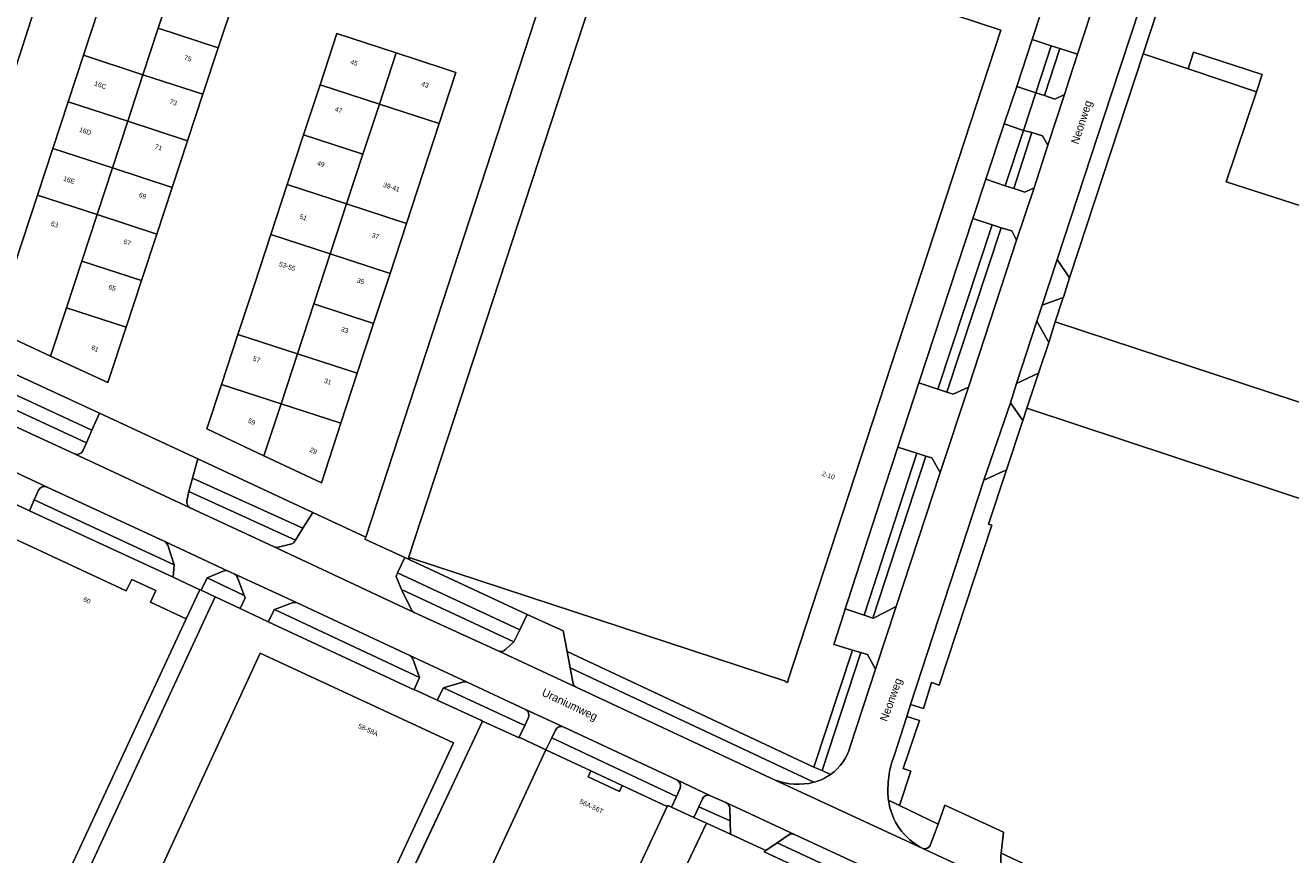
# Model space of a CAD drawing. Header units: metres. Extents: x 151448 to 154749, y 463108 to 465296.
# Tile 128 of 256: x 152325 to 152524, y 464462 to 464592. Entities that reach past the tile are written whole.
import ezdxf
from ezdxf.enums import TextEntityAlignment as Align

# ---------------------------------------------------------------- set-up
doc = ezdxf.new("R2010")
doc.units = ezdxf.units.M
for name, color, linetype, lineweight in [('B-PV-GR-GROENVOORZIENING-GV', 253, 'Continuous', 9), ('B-PV-GR-HAAG-GV', 253, 'Continuous', 9), ('B-PV-IE-TERREINAFSCHEIDING_KUNSTMATIG_HEKWERK-G', 253, 'Continuous', 9), ('B-PV-OG-BEBOUWING-GV', 1, 'Continuous', 9), ('B-PV-OG-BEBOUWING-T18', 2, 'Continuous', 9), ('B-PV-OG-TERREIN_BEGROEID-GV', 253, 'Continuous', 9), ('B-PV-OG-TERREIN_ERF-GV', 253, 'Continuous', 9), ('B-PV-OG-TOPOGRAFIE-T18', 2, 'Continuous', 9), ('B-PV-VH-GESLOTENVERHARDING_ASFALT-GV', 253, 'Continuous', 9), ('B-PV-VH-OPENVERHARDING_BETONELEMENT-GV', 253, 'Continuous', 9), ('B-PV-VH-OPENVERHARDING_BETONSTRAATSTEEN-GV', 253, 'Continuous', 9), ('B-PV-VH-OPENVERHARDING_TEGEL-GV', 253, 'Continuous', 9)]:
    doc.layers.add(name, color=color, linetype=linetype, lineweight=lineweight)
doc.styles.add('Drong', font='txt', dxfattribs={"height": 1.8})

msp = doc.modelspace()

# ---------------------------------------------------------------- linework, layer by layer
at = {"layer": 'B-PV-GR-GROENVOORZIENING-GV', "flags": 128}
for points in [[(152489.195, 464552.494), (152489.3, 464552.815), (152500.721, 464587.674), (152501.566, 464590.251), (152503.274, 464595.453), (152502.163, 464595.838), (152500.198, 464594.905), (152495.765, 464581.372), (152487.255, 464555.397)], [(152488.195, 464549.443), (152484.878, 464548.23), (152484.058, 464545.697), (152485.92, 464542.374), (152486.932, 464545.587)], [(152479.897, 464532.887), (152481.852, 464530.102), (152482.474, 464532.034), (152484.111, 464536.916), (152484.318, 464537.542), (152480.869, 464535.928)], [(152475.757, 464520.763), (152464.25, 464485.566), (152466.272, 464484.943), (152467.514, 464488.974), (152468.743, 464488.571), (152476.977, 464513.683), (152476.48, 464513.846), (152479.302, 464522.396)]]:
    msp.add_lwpolyline(points, close=True, dxfattribs=at)
msp.add_lwpolyline([(152460.762, 464470.522), (152462.495, 464469.692), (152464.275, 464475.068), (152463.086, 464475.493), (152465.615, 464483.047), (152463.635, 464483.684), (152461.713, 464477.661)], dxfattribs=at)
at = {"layer": 'B-PV-GR-GROENVOORZIENING-GV'}
for points in [[(152461.713, 464477.661, 0.0837871), (152460.712, 464472.827)], [(152460.712, 464472.827, 0.0581354), (152460.762, 464470.522)]]:
    msp.add_lwpolyline(points, format="xyb", dxfattribs=at)
at = {"layer": 'B-PV-GR-HAAG-GV', "flags": 128}
for points in [[(152503.274, 464595.453), (152502.163, 464595.838), (152500.198, 464594.905), (152495.765, 464581.372), (152487.255, 464555.397), (152489.195, 464552.494), (152489.3, 464552.815), (152500.721, 464587.674), (152501.566, 464590.251)], [(152486.932, 464545.587), (152488.195, 464549.443), (152484.878, 464548.23), (152484.058, 464545.697), (152485.92, 464542.374)], [(152479.897, 464532.887), (152481.852, 464530.102), (152482.474, 464532.034), (152484.111, 464536.916), (152484.318, 464537.542), (152480.869, 464535.928)], [(152479.302, 464522.396), (152475.757, 464520.763), (152464.25, 464485.566), (152466.272, 464484.943), (152467.514, 464488.974), (152468.743, 464488.571), (152476.977, 464513.683), (152476.48, 464513.846)]]:
    msp.add_lwpolyline(points, close=True, dxfattribs=at)
for points in [[(152462.495, 464469.692), (152464.275, 464475.068), (152463.086, 464475.493), (152465.615, 464483.047), (152463.635, 464483.684), (152461.713, 464477.661)], [(152460.762, 464470.522), (152462.495, 464469.692)]]:
    msp.add_lwpolyline(points, dxfattribs=at)
at = {"layer": 'B-PV-GR-HAAG-GV'}
for points in [[(152461.713, 464477.661, 0.0837871), (152460.712, 464472.827)], [(152460.712, 464472.827, 0.0581354), (152460.762, 464470.522)]]:
    msp.add_lwpolyline(points, format="xyb", dxfattribs=at)
at = {"layer": 'B-PV-IE-TERREINAFSCHEIDING_KUNSTMATIG_HEKWERK-G', "flags": 128}
for points in [[(152482.474, 464532.034), (152484.111, 464536.916)], [(152481.852, 464530.102), (152482.474, 464532.034)], [(152482.474, 464532.034), (152566.846, 464504.114)], [(152481.852, 464530.102), (152479.302, 464522.396)], [(152476.977, 464513.683), (152476.48, 464513.846), (152479.302, 464522.396)], [(152354.017, 464500), (152355.146, 464502.436)], [(152328.361, 464444.642), (152354.017, 464500)], [(152397.094, 464482.94), (152391.869, 464471.795)], [(152391.869, 464471.795), (152370.071, 464425.3)], [(152426.863, 464455.556), (152432.248, 464466.895)]]:
    msp.add_lwpolyline(points, dxfattribs=at)
at = {"layer": 'B-PV-OG-BEBOUWING-GV', "flags": 128}
for points in [[(152478.413, 464591.374), (152474.741, 464592.582), (152418.998, 464610.924), (152385.482, 464508.539), (152385.732, 464508.457), (152385.762, 464508.548), (152444.641, 464489.22), (152444.61, 464489.127), (152444.946, 464488.997), (152445.03, 464489.236), (152444.993, 464489.25)], [(152334.465, 464587.449), (152343.819, 464584.392), (152346.219, 464591.708), (152348.683, 464599.219), (152339.331, 464602.261), (152336.87, 464594.769)], [(152346.219, 464591.708), (152355.624, 464588.629), (152358.102, 464596.155), (152348.683, 464599.219)], [(152346.219, 464591.708), (152343.819, 464584.392), (152353.217, 464581.317), (152355.624, 464588.629)], [(152380.909, 464579.778), (152383.543, 464587.805), (152374.24, 464590.85), (152371.602, 464582.821)], [(152343.819, 464584.392), (152334.465, 464587.449), (152332.069, 464580.155), (152341.418, 464577.075)], [(152383.543, 464587.805), (152380.909, 464579.778), (152390.278, 464576.716), (152392.903, 464584.73), (152392.907, 464584.741), (152391.16, 464585.312)], [(152488.195, 464549.443), (152486.932, 464545.587), (152570.938, 464517.921), (152571.671, 464517.68), (152572.128, 464519.095), (152584.761, 464558.246), (152585.281, 464559.858), (152567.508, 464565.739), (152562.994, 464551.749), (152513.759, 464567.555), (152518.501, 464581.723), (152507.786, 464585.309), (152500.721, 464587.674), (152489.3, 464552.815), (152489.195, 464552.494), (152488.21, 464549.489)], [(152350.809, 464574.005), (152353.217, 464581.317), (152343.819, 464584.392), (152341.418, 464577.075)], [(152380.909, 464579.778), (152371.602, 464582.821), (152369.024, 464574.975), (152378.336, 464571.937)], [(152341.418, 464577.075), (152332.069, 464580.155), (152329.658, 464572.815), (152339.018, 464569.759)], [(152375.764, 464564.099), (152385.144, 464561.041), (152387.711, 464568.878), (152390.278, 464576.716), (152380.909, 464579.778), (152378.336, 464571.937)], [(152339.018, 464569.759), (152348.402, 464566.695), (152350.809, 464574.005), (152341.418, 464577.075)], [(152375.764, 464564.099), (152378.336, 464571.937), (152369.024, 464574.975), (152366.45, 464567.139)], [(152339.018, 464569.759), (152329.658, 464572.815), (152327.25, 464565.488), (152336.616, 464562.437)], [(152339.018, 464569.759), (152336.616, 464562.437), (152345.994, 464559.382), (152348.402, 464566.695)], [(152331.817, 464547.809), (152334.217, 464555.125), (152336.616, 464562.437), (152327.25, 464565.488), (152324.849, 464558.177), (152322.445, 464550.861), (152320.331, 464544.425), (152329.334, 464540.24)], [(152373.193, 464556.264), (152375.764, 464564.099), (152366.45, 464567.139), (152363.875, 464559.302)], [(152382.576, 464553.203), (152385.144, 464561.041), (152375.764, 464564.099), (152373.193, 464556.264)], [(152336.616, 464562.437), (152334.217, 464555.125), (152343.588, 464552.073), (152345.994, 464559.382)], [(152363.875, 464559.302), (152361.3, 464551.465), (152358.726, 464543.629), (152368.05, 464540.59), (152370.621, 464548.427), (152373.193, 464556.264)], [(152380.01, 464545.367), (152382.576, 464553.203), (152373.193, 464556.264), (152370.621, 464548.427)], [(152331.817, 464547.809), (152341.18, 464544.76), (152343.588, 464552.073), (152334.217, 464555.125)], [(152341.18, 464544.76), (152331.817, 464547.809), (152329.334, 464540.24), (152338.317, 464536.064)], [(152377.443, 464537.53), (152380.01, 464545.367), (152370.621, 464548.427), (152368.05, 464540.59)], [(152358.726, 464543.629), (152356.148, 464535.783), (152365.477, 464532.748), (152368.05, 464540.59)], [(152365.477, 464532.748), (152374.876, 464529.693), (152377.443, 464537.53), (152368.05, 464540.59)], [(152362.803, 464524.599), (152365.477, 464532.748), (152356.148, 464535.783), (152353.86, 464528.819)], [(152362.803, 464524.599), (152371.814, 464520.346), (152374.876, 464529.693), (152365.477, 464532.748)], [(152296.573, 464468.207), (152294.537, 464463.833), (152294.115, 464462.926), (152292.71, 464459.91), (152325.395, 464444.691), (152350.621, 464499.003), (152344.983, 464501.622), (152345.823, 464503.431), (152342.047, 464505.185), (152341.206, 464503.377), (152318.006, 464514.155), (152312.409, 464502.109), (152307.935, 464492.477), (152307.885, 464492.5)], [(152369.669, 464425.152), (152369.945, 464425.026), (152370.071, 464425.3), (152374.238, 464434.425), (152374.057, 464434.51), (152372.04, 464435.453), (152392.509, 464479.513), (152362.204, 464493.592), (152337.484, 464439.853)], [(152426.062, 464469.519), (152418.997, 464472.823), (152418.569, 464471.908), (152413.668, 464474.201), (152414.096, 464475.116), (152407.031, 464478.42), (152380.094, 464420.426), (152398.969, 464411.598)]]:
    msp.add_lwpolyline(points, close=True, dxfattribs=at)
at = {"layer": 'B-PV-OG-TERREIN_BEGROEID-GV', "flags": 128}
for points in [[(152311.079, 464539.449), (152312.586, 464542.554), (152310.353, 464543.599), (152330.203, 464605.287)], [(152334.95, 464526.614), (152316.864, 464534.974), (152316.699, 464534.58)], [(152317.297, 464532.149), (152333.076, 464524.863)], [(152334.39, 464525.381), (152334.95, 464526.614)], [(152327.453, 464519.17), (152326.755, 464517.683)], [(152326.755, 464517.683), (152348.694, 464507.479), (152347.715, 464510.556)], [(152347.234, 464511.102), (152328.78, 464519.666)], [(152367.596, 464511.115), (152367.74, 464511.355), (152351.031, 464518.983), (152350.698, 464517.51)], [(152351.247, 464516.39), (152364.394, 464510.265)], [(152365.004, 464510.224), (152366.963, 464510.684)], [(152356.422, 464506.473), (152353.876, 464505.414), (152359.696, 464502.64), (152358.633, 464505.48)], [(152358.103, 464506.068), (152357.196, 464506.471)], [(152402.018, 464495.39), (152384.355, 464503.591), (152385.886, 464500.484)], [(152367.236, 464501.489), (152364.43, 464500.458), (152387.226, 464489.764), (152386.152, 464492.715)], [(152385.659, 464493.239), (152368.015, 464501.497)], [(152386.35, 464499.987), (152399.556, 464493.959)], [(152400.689, 464494.157), (152402.018, 464495.39)], [(152458.749, 464491.088), (152457.463, 464493.401), (152456.46, 464493.681), (152450.383, 464475.195), (152451.691, 464474.575)], [(152449.047, 464473.332), (152410.848, 464491.291), (152411.296, 464488.794)], [(152454.764, 464478.938), (152458.749, 464491.088)], [(152393.939, 464489.071), (152390.949, 464488.153)], [(152390.949, 464488.153), (152403.7, 464482.247), (152404.279, 464483.482)], [(152403.825, 464484.766), (152394.657, 464489.035)], [(152411.766, 464488.275), (152443.013, 464473.69)], [(152427.567, 464473.72), (152409.759, 464482.027)], [(152408.519, 464481.531), (152407.943, 464480.291), (152427.516, 464471.106), (152428.073, 464472.389)], [(152431.576, 464470.749), (152431.003, 464469.468), (152435.932, 464467.275), (152435.871, 464469.236)], [(152435.246, 464470.152), (152432.877, 464471.222)], [(152445.279, 464465.174), (152443.285, 464463.827), (152458.924, 464456.544), (152458.739, 464458.69)], [(152458.213, 464459.497), (152446.016, 464465.148)]]:
    msp.add_lwpolyline(points, dxfattribs=at)
for points in [[(152487.672, 464588.507), (152485.249, 464581.106), (152486.868, 464580.571), (152488.374, 464581.276), (152489.123, 464583.572), (152490.445, 464587.626)], [(152480.42, 464566.511), (152482.149, 464565.977), (152483.629, 464566.624), (152485.766, 464573.352), (152484.962, 464574.784), (152483.287, 464575.322)], [(152478.44, 464560.378), (152469.928, 464534.576), (152470.899, 464534.252), (152473.31, 464535.37), (152480.862, 464558.4), (152480.122, 464559.893)], [(152335.805, 464528.586), (152337.004, 464531.272), (152318.874, 464539.659), (152317.702, 464536.959)], [(152368.877, 464513.241), (152370.465, 464515.695), (152352.411, 464524.077), (152351.58, 464521.085)], [(152468.874, 464521.959), (152467.574, 464524.273), (152466.657, 464524.541), (152458.33, 464499.084), (152458.399, 464499.088), (152461.966, 464500.949)], [(152384.892, 464508.592), (152383.773, 464506.23), (152402.938, 464497.274), (152404.116, 464499.687)]]:
    msp.add_lwpolyline(points, close=True, dxfattribs=at)
at = {"layer": 'B-PV-OG-TERREIN_BEGROEID-GV'}
for points in [[(152333.076, 464524.863, 0.3973172), (152334.39, 464525.381)], [(152328.78, 464519.666, 0.4072201), (152327.453, 464519.17)], [(152350.698, 464517.51, 0.3298611), (152351.247, 464516.39)], [(152347.715, 464510.556, 0.1957328), (152347.234, 464511.102)], [(152364.394, 464510.265, 0.1722349), (152365.004, 464510.224)], [(152366.963, 464510.684, 0.2068071), (152367.596, 464511.115)], [(152357.196, 464506.471, 0.2041331), (152356.422, 464506.473)], [(152358.633, 464505.48, 0.1735212), (152358.103, 464506.068)], [(152368.015, 464501.497, 0.1489335), (152367.236, 464501.489)], [(152385.886, 464500.484, 0.1759015), (152386.35, 464499.987)], [(152399.556, 464493.959, 0.3109024), (152400.689, 464494.157)], [(152386.152, 464492.715, 0.177959), (152385.659, 464493.239)], [(152394.657, 464489.035, 0.1921368), (152393.939, 464489.071)], [(152411.296, 464488.794, 0.1890667), (152411.766, 464488.275)], [(152404.279, 464483.482, 0.405018), (152403.825, 464484.766)], [(152409.759, 464482.027, 0.3984984), (152408.519, 464481.531)], [(152451.691, 464474.575, 0.1697391), (152454.764, 464478.938)], [(152428.073, 464472.389, 0.3865742), (152427.567, 464473.72)], [(152443.013, 464473.69, 0.1547953), (152449.047, 464473.332)], [(152432.877, 464471.222, 0.4081343), (152431.576, 464470.749)], [(152435.871, 464469.236, 0.2743932), (152435.246, 464470.152)], [(152446.016, 464465.148, 0.1872519), (152445.279, 464465.174)]]:
    msp.add_lwpolyline(points, format="xyb", dxfattribs=at)
at = {"layer": 'B-PV-OG-TERREIN_ERF-GV', "flags": 128}
for points in [[(152342.076, 464640.706), (152337.776, 464627.878), (152330.203, 464605.287), (152310.353, 464543.599), (152312.586, 464542.554), (152318.874, 464539.659), (152337.004, 464531.272), (152352.411, 464524.077), (152370.465, 464515.695), (152378.781, 464511.834), (152413.105, 464616.899), (152412.448, 464617.105), (152411.41, 464613.795), (152408.431, 464614.73), (152409.47, 464618.039)], [(152413.105, 464616.899), (152378.781, 464511.834), (152378.628, 464511.506), (152384.892, 464508.592), (152404.116, 464499.687), (152409.749, 464497.11), (152410.362, 464493.863), (152449.077, 464475.718), (152455.114, 464494.067), (152452.238, 464494.958), (152452.21, 464494.963), (152453.8, 464500), (152453.984, 464500.553), (152454.404, 464501.809), (152460.263, 464519.88), (152462.255, 464525.953), (152465.554, 464536.01), (152474.022, 464561.824), (152476.06, 464567.975), (152478.938, 464576.657), (152480.89, 464582.546), (152483.307, 464589.921), (152485.962, 464598.087)], [(152527.299, 464606.077), (152508.761, 464612.182), (152508.713, 464612.037), (152503.274, 464595.453), (152501.566, 464590.251), (152500.721, 464587.674), (152507.786, 464585.309), (152508.645, 464587.928), (152519.396, 464584.399), (152518.501, 464581.723), (152513.759, 464567.555), (152562.994, 464551.749)], [(152566.846, 464504.114), (152482.474, 464532.034), (152481.852, 464530.102), (152479.302, 464522.396), (152476.48, 464513.846), (152476.977, 464513.683), (152468.743, 464488.571), (152467.514, 464488.974), (152466.272, 464484.943), (152464.25, 464485.566), (152463.635, 464483.684), (152465.615, 464483.047), (152463.086, 464475.493), (152464.275, 464475.068), (152462.495, 464469.692), (152468.554, 464466.787), (152469.602, 464469.771), (152478.838, 464465.503), (152478.461, 464462.207), (152505.858, 464449.409)], [(152449.076, 464458.809), (152441.262, 464462.443), (152441.511, 464462.614), (152435.98, 464465.169), (152432.248, 464466.895), (152426.863, 464455.556)]]:
    msp.add_lwpolyline(points, dxfattribs=at)
for points in [[(152474.741, 464592.582), (152478.413, 464591.374), (152444.993, 464489.25), (152445.03, 464489.236), (152444.946, 464488.997), (152444.61, 464489.127), (152444.641, 464489.22), (152385.762, 464508.548), (152385.732, 464508.457), (152385.482, 464508.539), (152418.998, 464610.924)], [(152329.334, 464540.24), (152320.331, 464544.425), (152322.445, 464550.861), (152324.849, 464558.177), (152327.25, 464565.488), (152329.658, 464572.815), (152332.069, 464580.155), (152334.465, 464587.449), (152336.87, 464594.769), (152339.331, 464602.261), (152348.683, 464599.219), (152358.102, 464596.155), (152355.624, 464588.629), (152353.217, 464581.317), (152350.809, 464574.005), (152348.402, 464566.695), (152345.994, 464559.382), (152343.588, 464552.073), (152341.18, 464544.76), (152338.317, 464536.064)], [(152377.443, 464537.53), (152374.876, 464529.693), (152371.814, 464520.346), (152362.803, 464524.599), (152353.86, 464528.819), (152356.148, 464535.783), (152358.726, 464543.629), (152361.3, 464551.465), (152363.875, 464559.302), (152366.45, 464567.139), (152369.024, 464574.975), (152371.602, 464582.821), (152374.24, 464590.85), (152383.543, 464587.805), (152391.16, 464585.312), (152392.907, 464584.741), (152392.903, 464584.73), (152390.278, 464576.716), (152387.711, 464568.878), (152385.144, 464561.041), (152382.576, 464553.203), (152380.01, 464545.367)], [(152507.786, 464585.309), (152518.501, 464581.723), (152519.396, 464584.399), (152508.645, 464587.928)], [(152570.938, 464517.921), (152486.932, 464545.587), (152485.92, 464542.374), (152484.318, 464537.542), (152484.111, 464536.916), (152482.474, 464532.034), (152566.846, 464504.114), (152570.127, 464515.184)], [(152352.758, 464503.55), (152348.559, 464505.515), (152326.022, 464515.961), (152320.117, 464518.698), (152318.006, 464514.155), (152341.206, 464503.377), (152342.047, 464505.185), (152345.823, 464503.431), (152344.983, 464501.622), (152350.621, 464499.003)], [(152325.395, 464444.691), (152327.855, 464443.549), (152328.361, 464444.642), (152354.017, 464500), (152355.146, 464502.436), (152352.925, 464503.472), (152352.758, 464503.55), (152350.621, 464499.003)], [(152369.484, 464424.757), (152369.669, 464425.152), (152337.484, 464439.853), (152362.204, 464493.592), (152392.509, 464479.513), (152372.04, 464435.453), (152374.057, 464434.51), (152374.238, 464434.425), (152391.869, 464471.795), (152397.094, 464482.94), (152396.821, 464483.066), (152389.982, 464486.208), (152386.371, 464487.911), (152386.349, 464487.863), (152363.466, 464498.531), (152359.044, 464500.617), (152355.146, 464502.436), (152354.017, 464500), (152328.361, 464444.642), (152327.855, 464443.549), (152369.279, 464424.319)], [(152370.071, 464425.3), (152369.945, 464425.026), (152369.669, 464425.152), (152369.484, 464424.757), (152369.714, 464424.65), (152408.826, 464406.467), (152408.894, 464406.435), (152408.979, 464406.62), (152428.324, 464448.517), (152424.398, 464450.365), (152426.863, 464455.556), (152432.248, 464466.895), (152430.236, 464467.825), (152426.751, 464469.424), (152426.147, 464469.701), (152426.062, 464469.519), (152398.969, 464411.598), (152380.094, 464420.426), (152407.031, 464478.42), (152402.859, 464480.398), (152402.819, 464480.31), (152397.094, 464482.94), (152391.869, 464471.795), (152374.238, 464434.425)], [(152418.997, 464472.823), (152414.096, 464475.116), (152413.668, 464474.201), (152418.569, 464471.908)]]:
    msp.add_lwpolyline(points, close=True, dxfattribs=at)
at = {"layer": 'B-PV-VH-GESLOTENVERHARDING_ASFALT-GV', "flags": 128}
for points in [[(152461.713, 464477.661), (152463.635, 464483.684), (152464.25, 464485.566), (152475.757, 464520.763), (152479.897, 464532.887), (152480.869, 464535.928), (152484.058, 464545.697), (152484.878, 464548.23), (152487.255, 464555.397), (152495.765, 464581.372), (152500.198, 464594.905), (152506.548, 464614.338), (152523.114, 464664.874), (152523.17, 464665.068), (152523.396, 464665.848)], [(152493.56, 464597.226), (152490.445, 464587.626), (152489.123, 464583.572), (152488.374, 464581.276), (152485.766, 464573.352), (152483.629, 464566.624), (152480.862, 464558.4), (152473.31, 464535.37), (152468.874, 464521.959), (152461.966, 464500.949), (152458.749, 464491.088), (152454.764, 464478.938)], [(152605.479, 464398.158), (152573.085, 464413.169), (152501.595, 464446.421), (152481.883, 464455.631), (152466.151, 464462.963), (152443.013, 464473.69), (152411.766, 464488.275), (152399.556, 464493.959), (152386.35, 464499.987), (152364.394, 464510.265), (152351.247, 464516.39), (152333.076, 464524.863), (152317.297, 464532.149)], [(152313.906, 464526.61), (152318.505, 464524.47), (152328.78, 464519.666), (152347.234, 464511.102), (152357.196, 464506.471), (152358.103, 464506.068), (152368.015, 464501.497), (152385.659, 464493.239), (152394.657, 464489.035), (152403.825, 464484.766), (152409.759, 464482.027), (152427.567, 464473.72), (152432.877, 464471.222), (152435.246, 464470.152), (152446.016, 464465.148), (152458.213, 464459.497)], [(152443.013, 464473.69), (152466.151, 464462.963)]]:
    msp.add_lwpolyline(points, dxfattribs=at)
at = {"layer": 'B-PV-VH-GESLOTENVERHARDING_ASFALT-GV'}
for points in [[(152454.764, 464478.938, -0.1697391), (152451.691, 464474.575)], [(152460.712, 464472.827, -0.0837871), (152461.713, 464477.661)], [(152451.691, 464474.575, -0.0912518), (152449.047, 464473.332)], [(152449.047, 464473.332, -0.1547953), (152443.013, 464473.69)], [(152460.762, 464470.522, -0.0581354), (152460.712, 464472.827)], [(152466.151, 464462.963, -0.2460869), (152460.762, 464470.522)]]:
    msp.add_lwpolyline(points, format="xyb", dxfattribs=at)
at = {"layer": 'B-PV-VH-OPENVERHARDING_BETONELEMENT-GV', "flags": 128}
msp.add_lwpolyline([(152478.938, 464576.657), (152481.953, 464575.658), (152483.875, 464581.557), (152480.89, 464582.546)], close=True, dxfattribs=at)
at = {"layer": 'B-PV-VH-OPENVERHARDING_BETONSTRAATSTEEN-GV', "flags": 128}
for points in [[(152490.445, 464587.626), (152493.56, 464597.226), (152491.603, 464596.349), (152490.248, 464596.846), (152488.942, 464597.287), (152486.009, 464598.231), (152485.962, 464598.087), (152483.307, 464589.921), (152486.304, 464588.937), (152487.672, 464588.507)], [(152483.875, 464581.557), (152486.304, 464588.937), (152483.307, 464589.921), (152480.89, 464582.546)], [(152483.287, 464575.322), (152484.962, 464574.784), (152485.766, 464573.352), (152488.374, 464581.276), (152486.868, 464580.571), (152485.249, 464581.106), (152483.875, 464581.557), (152481.953, 464575.658)], [(152479.094, 464566.969), (152481.953, 464575.658), (152478.938, 464576.657), (152476.06, 464567.975)], [(152478.44, 464560.378), (152480.122, 464559.893), (152480.862, 464558.4), (152483.629, 464566.624), (152482.149, 464565.977), (152480.42, 464566.511), (152479.094, 464566.969), (152476.06, 464567.975), (152474.022, 464561.824), (152477.052, 464560.83)], [(152474.022, 464561.824), (152465.554, 464536.01), (152468.537, 464535.032), (152477.052, 464560.83)], [(152489.195, 464552.494), (152487.255, 464555.397), (152484.878, 464548.23), (152488.195, 464549.443), (152488.21, 464549.489)], [(152480.869, 464535.928), (152484.318, 464537.542), (152485.92, 464542.374), (152484.058, 464545.697)], [(152469.928, 464534.576), (152468.537, 464535.032), (152465.554, 464536.01), (152462.255, 464525.953), (152465.236, 464524.975), (152466.657, 464524.541), (152467.574, 464524.273), (152468.874, 464521.959), (152473.31, 464535.37), (152470.899, 464534.252)], [(152481.852, 464530.102), (152479.897, 464532.887), (152475.757, 464520.763), (152479.302, 464522.396)], [(152453.984, 464500.553), (152456.935, 464499.572), (152465.236, 464524.975), (152462.255, 464525.953), (152460.263, 464519.88), (152454.404, 464501.809)], [(152461.966, 464500.949), (152458.399, 464499.088), (152458.33, 464499.084), (152456.935, 464499.572), (152453.984, 464500.553), (152453.8, 464500), (152452.21, 464494.963), (152452.238, 464494.958), (152455.114, 464494.067), (152456.46, 464493.681), (152457.463, 464493.401), (152458.749, 464491.088)]]:
    msp.add_lwpolyline(points, close=True, dxfattribs=at)
for points in [[(152350.698, 464517.51), (152351.031, 464518.983), (152351.58, 464521.085), (152352.411, 464524.077), (152337.004, 464531.272), (152335.805, 464528.586), (152334.95, 464526.614), (152334.39, 464525.381)], [(152328.78, 464519.666), (152318.505, 464524.47)], [(152333.076, 464524.863), (152351.247, 464516.39)], [(152319.398, 464519.031), (152320.117, 464518.698), (152326.022, 464515.961), (152326.755, 464517.683), (152327.453, 464519.17)], [(152385.886, 464500.484), (152384.355, 464503.591), (152383.514, 464505.625), (152383.773, 464506.23), (152384.892, 464508.592), (152378.628, 464511.506), (152378.781, 464511.834), (152370.465, 464515.695), (152368.877, 464513.241), (152367.74, 464511.355)], [(152357.196, 464506.471), (152347.234, 464511.102)], [(152347.715, 464510.556), (152348.694, 464507.479), (152348.559, 464505.515)], [(152364.394, 464510.265), (152386.35, 464499.987)], [(152366.963, 464510.684), (152365.004, 464510.224)], [(152367.74, 464511.355), (152367.596, 464511.115)], [(152348.559, 464505.515), (152352.758, 464503.55), (152352.925, 464503.472), (152353.876, 464505.414), (152356.422, 464506.473)], [(152368.015, 464501.497), (152358.103, 464506.068)], [(152358.633, 464505.48), (152359.696, 464502.64)], [(152359.696, 464502.64), (152359.837, 464502.265), (152359.044, 464500.617), (152363.466, 464498.531), (152364.43, 464500.458), (152367.236, 464501.489)], [(152411.296, 464488.794), (152410.848, 464491.291), (152410.362, 464493.863), (152409.749, 464497.11), (152404.116, 464499.687), (152402.938, 464497.274), (152402.018, 464495.39), (152400.689, 464494.157)], [(152399.556, 464493.959), (152411.766, 464488.275)], [(152394.657, 464489.035), (152385.659, 464493.239)], [(152386.152, 464492.715), (152387.226, 464489.764)], [(152387.226, 464489.764), (152386.371, 464487.911), (152389.982, 464486.208), (152390.949, 464488.153), (152393.939, 464489.071)], [(152409.759, 464482.027), (152403.825, 464484.766)], [(152404.279, 464483.482), (152403.7, 464482.247), (152402.859, 464480.398), (152407.031, 464478.42), (152407.943, 464480.291)], [(152407.943, 464480.291), (152408.519, 464481.531)], [(152428.073, 464472.389), (152427.516, 464471.106), (152426.751, 464469.424), (152430.236, 464467.825), (152431.003, 464469.468)], [(152432.877, 464471.222), (152427.567, 464473.72)], [(152431.003, 464469.468), (152431.576, 464470.749)], [(152446.016, 464465.148), (152435.246, 464470.152)], [(152435.871, 464469.236), (152435.932, 464467.275), (152435.98, 464465.169)], [(152478.461, 464462.207), (152478.838, 464465.503), (152469.602, 464469.771), (152468.554, 464466.787), (152467.329, 464463.435)], [(152435.98, 464465.169), (152441.511, 464462.614), (152443.285, 464463.827), (152445.279, 464465.174)], [(152466.151, 464462.963), (152481.883, 464455.631)]]:
    msp.add_lwpolyline(points, dxfattribs=at)
at = {"layer": 'B-PV-VH-OPENVERHARDING_BETONSTRAATSTEEN-GV'}
for points in [[(152334.39, 464525.381, -0.3973172), (152333.076, 464524.863)], [(152327.453, 464519.17, -0.4072201), (152328.78, 464519.666)], [(152351.247, 464516.39, -0.3298611), (152350.698, 464517.51)], [(152347.234, 464511.102, -0.1957328), (152347.715, 464510.556)], [(152365.004, 464510.224, -0.1722349), (152364.394, 464510.265)], [(152367.596, 464511.115, -0.2068071), (152366.963, 464510.684)], [(152356.422, 464506.473, -0.2041331), (152357.196, 464506.471)], [(152358.103, 464506.068, -0.1735212), (152358.633, 464505.48)], [(152367.236, 464501.489, -0.1489335), (152368.015, 464501.497)], [(152386.35, 464499.987, -0.1759015), (152385.886, 464500.484)], [(152400.689, 464494.157, -0.3109024), (152399.556, 464493.959)], [(152385.659, 464493.239, -0.177959), (152386.152, 464492.715)], [(152393.939, 464489.071, -0.1921368), (152394.657, 464489.035)], [(152411.766, 464488.275, -0.1890667), (152411.296, 464488.794)], [(152403.825, 464484.766, -0.405018), (152404.279, 464483.482)], [(152408.519, 464481.531, -0.3984984), (152409.759, 464482.027)], [(152427.567, 464473.72, -0.3865742), (152428.073, 464472.389)], [(152431.576, 464470.749, -0.4081343), (152432.877, 464471.222)], [(152435.246, 464470.152, -0.2743932), (152435.871, 464469.236)], [(152445.279, 464465.174, -0.1872519), (152446.016, 464465.148)], [(152467.329, 464463.435, -0.3784019), (152466.151, 464462.963)], [(152478.547, 464459.817, -0.0979016), (152478.461, 464462.207)]]:
    msp.add_lwpolyline(points, format="xyb", dxfattribs=at)
at = {"layer": 'B-PV-VH-OPENVERHARDING_TEGEL-GV', "flags": 128}
for points in [[(152485.249, 464581.106), (152487.672, 464588.507), (152486.304, 464588.937), (152483.875, 464581.557)], [(152480.42, 464566.511), (152483.287, 464575.322), (152481.953, 464575.658), (152479.094, 464566.969)], [(152477.052, 464560.83), (152468.537, 464535.032), (152469.928, 464534.576), (152478.44, 464560.378)], [(152317.702, 464536.959), (152316.864, 464534.974), (152334.95, 464526.614), (152335.805, 464528.586)], [(152466.657, 464524.541), (152465.236, 464524.975), (152456.935, 464499.572), (152458.33, 464499.084)], [(152368.877, 464513.241), (152351.58, 464521.085), (152351.031, 464518.983), (152367.74, 464511.355)], [(152348.694, 464507.479), (152326.755, 464517.683), (152326.022, 464515.961), (152348.559, 464505.515)], [(152384.355, 464503.591), (152402.018, 464495.39), (152402.938, 464497.274), (152383.773, 464506.23), (152383.514, 464505.625)], [(152359.044, 464500.617), (152359.837, 464502.265), (152359.696, 464502.64), (152353.876, 464505.414), (152352.925, 464503.472), (152355.146, 464502.436)], [(152386.371, 464487.911), (152387.226, 464489.764), (152364.43, 464500.458), (152363.466, 464498.531), (152386.349, 464487.863)], [(152456.46, 464493.681), (152455.114, 464494.067), (152449.077, 464475.718), (152450.383, 464475.195)], [(152402.859, 464480.398), (152403.7, 464482.247), (152390.949, 464488.153), (152389.982, 464486.208), (152396.821, 464483.066), (152397.094, 464482.94), (152402.819, 464480.31)], [(152414.096, 464475.116), (152418.997, 464472.823), (152426.062, 464469.519), (152426.147, 464469.701), (152426.751, 464469.424), (152427.516, 464471.106), (152407.943, 464480.291), (152407.031, 464478.42)], [(152431.003, 464469.468), (152430.236, 464467.825), (152432.248, 464466.895), (152435.98, 464465.169), (152435.932, 464467.275)], [(152459.132, 464454.133), (152458.924, 464456.544), (152443.285, 464463.827), (152441.511, 464462.614), (152441.262, 464462.443), (152449.076, 464458.809), (152451.25, 464457.798)]]:
    msp.add_lwpolyline(points, close=True, dxfattribs=at)
for points in [[(152449.077, 464475.718), (152410.362, 464493.863), (152410.848, 464491.291), (152449.047, 464473.332)], [(152451.691, 464474.575), (152450.383, 464475.195), (152449.077, 464475.718)], [(152462.495, 464469.692), (152460.762, 464470.522)], [(152467.329, 464463.435), (152468.554, 464466.787), (152462.495, 464469.692)], [(152504.947, 464447.48), (152505.858, 464449.409), (152478.461, 464462.207)]]:
    msp.add_lwpolyline(points, dxfattribs=at)
at = {"layer": 'B-PV-VH-OPENVERHARDING_TEGEL-GV'}
for points in [[(152449.047, 464473.332, 0.0912518), (152451.691, 464474.575)], [(152460.762, 464470.522, 0.2460869), (152466.151, 464462.963)], [(152466.151, 464462.963, 0.3784019), (152467.329, 464463.435)], [(152478.461, 464462.207, 0.0979016), (152478.547, 464459.817)]]:
    msp.add_lwpolyline(points, format="xyb", dxfattribs=at)

# ---------------------------------------------------------------- texts
at = {"layer": 'B-PV-OG-BEBOUWING-T18', "style": 'Drong'}
for s, rotation, p in [('75', 341.8, (152350.86, 464586.949)), ('45', 341.8, (152376.943, 464586.262)), ('16C', 341.8, (152337.136, 464582.764)), ('43', 341.9, (152388.074, 464582.836)), ('73', 341.8, (152348.588, 464580.05)), ('47', 341.8, (152374.514, 464578.869)), ('16D', 341.8, (152334.761, 464575.534)), ('71', 341.8, (152346.264, 464572.992)), ('49', 341.8, (152371.727, 464570.386)), ('16E', 341.8, (152332.241, 464567.864)), ('39-41', 341.9, (152382.807, 464566.757)), ('69', 341.8, (152343.764, 464565.4)), ('63', 341.8, (152329.953, 464560.898)), ('51', 341.8, (152368.97, 464561.994)), ('37', 341.9, (152380.295, 464559.087)), ('67', 341.8, (152341.351, 464558.069)), ('53-55', 341.8, (152366.452, 464554.33)), ('65', 341.8, (152339.006, 464550.946)), ('35', 341.9, (152377.966, 464551.978)), ('33', 341.9, (152375.465, 464544.342)), ('61', 335, (152336.308, 464541.409)), ('57', 341.8, (152361.642, 464539.69)), ('31', 341.9, (152372.811, 464536.239)), ('59', 334.7, (152360.877, 464529.931)), ('29', 334.7, (152370.558, 464525.362)), ('2-10', 341.9, (152451.342, 464521.5)), ('60', 334.8, (152335.038, 464501.899)), ('58-58A', 335.6, (152379.146, 464481.564)), ('56A-56T', 334.9, (152414.176, 464469.547))]:
    msp.add_text(s, height=0.75, rotation=rotation, dxfattribs=at).set_placement(p, align=Align.MIDDLE)
at = {"layer": 'B-PV-OG-TOPOGRAFIE-T18', "style": 'Drong'}
for s, rotation, p in [('Neonweg', 72, (152491.227, 464576.878)), ('Neonweg', 70.1, (152461.333, 464486.236)), ('Uraniumweg', 334.6, (152410.713, 464485.424))]:
    msp.add_text(s, height=1.25, rotation=rotation, dxfattribs=at).set_placement(p, align=Align.MIDDLE)

doc.saveas('drawing.dxf')
